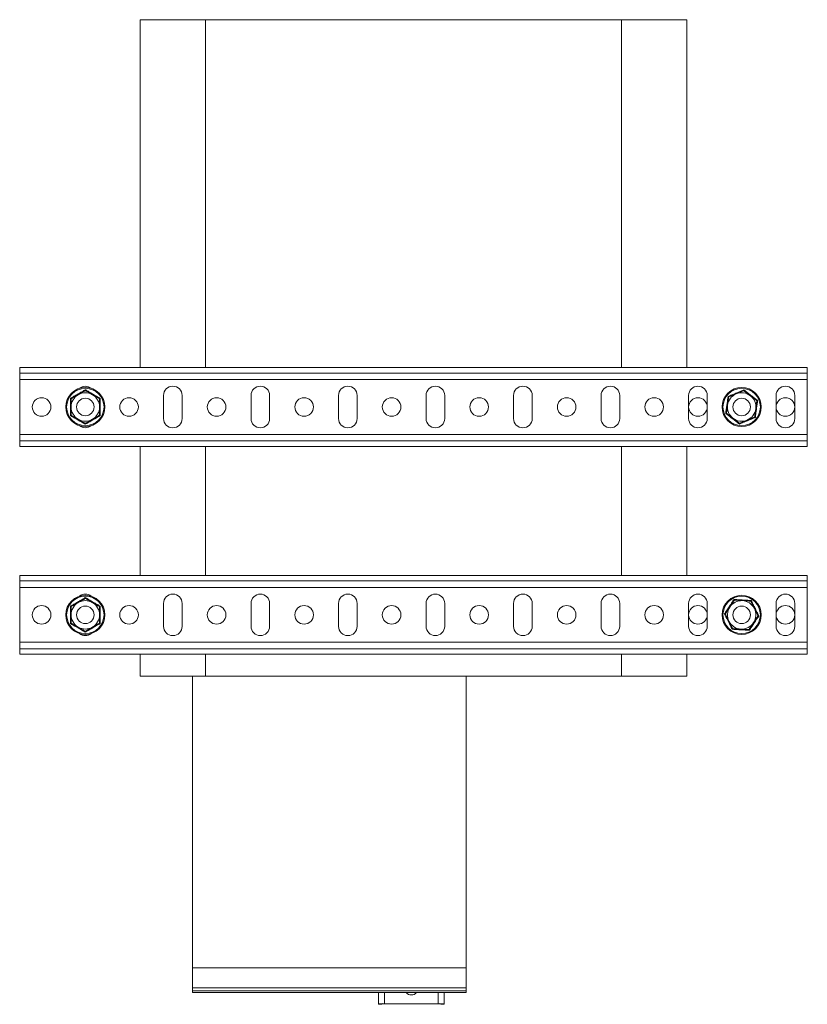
# Model space of a CAD drawing. Header units: millimetres. Extents: x -87 to 911, y -2003 to -50.
# Tile 4 of 7: x 551 to 911, y -1684 to -1234. Entities that reach past the tile are written whole.
import ezdxf

# ---------------------------------------------------------------- set-up
doc = ezdxf.new("R2010")
doc.units = ezdxf.units.MM

msp = doc.modelspace()

# ---------------------------------------------------------------- linework, layer by layer
at = {"color": 7, "linetype": 'Continuous', "lineweight": 15}
for p, q in [((605.68, -1393.14), (605.68, -1234.14)), ((605.68, -1234.14), (635.68, -1234.14)), ((825.68, -1234.14), (635.68, -1234.14)), ((825.68, -1234.14), (855.68, -1234.14)), ((855.68, -1234.14), (855.68, -1393.14)), ((910.68, -1393.14), (550.68, -1393.14)), ((550.68, -1395.64), (550.68, -1393.14)), ((910.68, -1395.64), (910.68, -1393.14)), ((910.68, -1395.64), (550.68, -1395.64)), ((550.68, -1398.64), (550.68, -1395.64)), ((910.68, -1398.64), (550.68, -1398.64)), ((550.68, -1423.64), (550.68, -1398.64)), ((910.68, -1398.64), (910.68, -1395.64)), ((910.68, -1423.64), (910.68, -1398.64)), ((616.43, -1405.89), (616.43, -1416.39)), ((624.93, -1416.39), (624.93, -1405.89)), ((656.43, -1405.89), (656.43, -1416.39)), ((664.93, -1416.39), (664.93, -1405.89)), ((696.43, -1405.89), (696.43, -1416.39)), ((704.93, -1416.39), (704.93, -1405.89)), ((736.43, -1405.89), (736.43, -1416.39)), ((744.93, -1416.39), (744.93, -1405.89)), ((776.43, -1405.89), (776.43, -1416.39)), ((784.93, -1416.39), (784.93, -1405.89)), ((816.43, -1405.89), (816.43, -1416.39)), ((824.93, -1416.39), (824.93, -1405.89)), ((856.43, -1405.89), (856.43, -1416.39)), ((864.93, -1416.39), (864.93, -1405.89)), ((896.43, -1405.89), (896.43, -1416.39)), ((904.93, -1416.39), (904.93, -1405.89)), ((910.68, -1423.64), (550.68, -1423.64)), ((550.68, -1426.64), (550.68, -1423.64)), ((910.68, -1426.64), (910.68, -1423.64)), ((910.68, -1426.64), (550.68, -1426.64)), ((550.68, -1429.14), (550.68, -1426.64)), ((910.68, -1429.14), (550.68, -1429.14)), ((605.68, -1488.14), (605.68, -1429.14)), ((855.68, -1429.14), (855.68, -1488.14)), ((910.68, -1429.14), (910.68, -1426.64)), ((910.68, -1488.14), (550.68, -1488.14)), ((550.68, -1490.64), (550.68, -1488.14)), ((910.68, -1490.64), (910.68, -1488.14)), ((910.68, -1490.64), (550.68, -1490.64)), ((550.68, -1493.64), (550.68, -1490.64)), ((910.68, -1493.64), (550.68, -1493.64)), ((550.68, -1518.64), (550.68, -1493.64)), ((910.68, -1493.64), (910.68, -1490.64)), ((910.68, -1518.64), (910.68, -1493.64)), ((616.43, -1500.89), (616.43, -1511.39)), ((624.93, -1511.39), (624.93, -1500.89)), ((656.43, -1500.89), (656.43, -1511.39)), ((664.93, -1511.39), (664.93, -1500.89)), ((696.43, -1500.89), (696.43, -1511.39)), ((704.93, -1511.39), (704.93, -1500.89)), ((736.43, -1500.89), (736.43, -1511.39)), ((744.93, -1511.39), (744.93, -1500.89)), ((776.43, -1500.89), (776.43, -1511.39)), ((784.93, -1511.39), (784.93, -1500.89)), ((816.43, -1500.89), (816.43, -1511.39)), ((824.93, -1511.39), (824.93, -1500.89)), ((856.43, -1500.89), (856.43, -1511.39)), ((864.93, -1511.39), (864.93, -1500.89)), ((896.43, -1500.89), (896.43, -1511.39)), ((904.93, -1511.39), (904.93, -1500.89)), ((910.68, -1518.64), (550.68, -1518.64)), ((550.68, -1521.64), (550.68, -1518.64)), ((910.68, -1521.64), (910.68, -1518.64)), ((910.68, -1521.64), (550.68, -1521.64)), ((550.68, -1524.14), (550.68, -1521.64)), ((910.68, -1524.14), (550.68, -1524.14)), ((605.68, -1534.14), (605.68, -1524.14)), ((855.68, -1524.14), (855.68, -1534.14)), ((910.68, -1524.14), (910.68, -1521.64)), ((635.68, -1534.14), (605.68, -1534.14)), ((629.68, -1667.47), (629.68, -1534.14)), ((825.68, -1534.14), (635.68, -1534.14)), ((754.68, -1667.47), (754.68, -1534.14)), ((855.68, -1534.14), (825.68, -1534.14)), ((754.68, -1667.47), (629.68, -1667.47)), ((629.68, -1667.47), (629.68, -1676.57)), ((754.68, -1667.47), (754.68, -1676.57)), ((629.68, -1676.57), (754.68, -1676.57)), ((629.68, -1676.57), (629.68, -1678.01)), ((629.68, -1678.01), (754.68, -1678.01)), ((629.68, -1678.01), (629.68, -1678.78)), ((754.68, -1676.57), (754.68, -1678.01)), ((754.68, -1678.01), (754.68, -1678.78)), ((629.68, -1678.78), (754.68, -1678.78)), ((629.68, -1678.78), (754.68, -1678.78)), ((629.68, -1678.78), (629.68, -1678.78)), ((714.68, -1683.89), (714.68, -1678.78)), ((744.68, -1683.89), (744.68, -1678.78)), ((754.68, -1678.78), (754.68, -1678.78)), ((714.68, -1683.89), (716.18, -1683.89)), ((714.68, -1684.11), (714.68, -1683.89)), ((714.68, -1684.11), (716.18, -1684.11)), ((714.68, -1684.12), (714.68, -1684.11)), ((714.68, -1684.12), (716.18, -1684.12)), ((716.18, -1684.11), (716.18, -1683.89)), ((716.18, -1684.11), (716.18, -1684.12)), ((717.38, -1683.83), (741.98, -1683.83)), ((717.38, -1683.83), (717.38, -1683.86)), ((717.38, -1683.86), (741.98, -1683.86)), ((741.98, -1683.83), (741.98, -1683.86)), ((744.68, -1683.89), (743.18, -1683.89)), ((743.18, -1683.89), (743.18, -1684.11)), ((743.18, -1684.11), (744.68, -1684.11)), ((743.18, -1684.12), (743.18, -1684.11)), ((743.18, -1684.12), (744.68, -1684.12)), ((744.68, -1683.89), (744.68, -1684.11)), ((744.68, -1684.11), (744.68, -1684.12))]:
    msp.add_line(p, q, dxfattribs=at)
at = {"color": 8, "linetype": 'Continuous', "lineweight": 15}
for p, q in [((635.68, -1234.14), (635.68, -1393.14)), ((825.68, -1393.14), (825.68, -1234.14)), ((635.68, -1429.14), (635.68, -1488.14)), ((825.68, -1488.14), (825.68, -1429.14)), ((635.68, -1524.14), (635.68, -1534.14)), ((825.68, -1534.14), (825.68, -1524.14)), ((717.38, -1683.83), (717.38, -1678.78)), ((741.98, -1683.83), (741.98, -1678.78))]:
    msp.add_line(p, q, dxfattribs=at)
at = {"color": 7, "linetype": 'Continuous', "lineweight": 15}
for centre, radius in [((580.68, -1411.14), 8.95), ((580.68, -1411.14), 8.54), ((880.68, -1411.14), 8.95), ((880.68, -1411.14), 8.54), ((560.68, -1411.14), 4.25), ((580.68, -1411.14), 4), ((600.68, -1411.14), 4.25), ((640.68, -1411.14), 4.25), ((680.68, -1411.14), 4.25), ((720.68, -1411.14), 4.25), ((760.68, -1411.14), 4.25), ((800.68, -1411.14), 4.25), ((840.68, -1411.14), 4.25), ((860.68, -1411.14), 4.25), ((880.68, -1411.14), 4), ((900.68, -1411.14), 4.25), ((580.68, -1506.14), 8.95), ((580.68, -1506.14), 8.54), ((880.68, -1506.14), 8.95), ((880.68, -1506.14), 8.54), ((560.68, -1506.14), 4.25), ((580.68, -1506.14), 4), ((600.68, -1506.14), 4.25), ((640.68, -1506.14), 4.25), ((680.68, -1506.14), 4.25), ((720.68, -1506.14), 4.25), ((760.68, -1506.14), 4.25), ((800.68, -1506.14), 4.25), ((840.68, -1506.14), 4.25), ((860.68, -1506.14), 4.25), ((880.68, -1506.14), 4), ((900.68, -1506.14), 4.25)]:
    msp.add_circle(centre, radius, dxfattribs=at)
for centre, radius, start, end in [((580.68, -1405.89), 4.25, 50.5884, 129.4116), ((620.68, -1405.89), 4.25, 0, 180), ((660.68, -1405.89), 4.25, 0, 180), ((700.68, -1405.89), 4.25, 0, 180), ((740.68, -1405.89), 4.25, 0, 180), ((780.68, -1405.89), 4.25, 0, 180), ((820.68, -1405.89), 4.25, 0, 180), ((860.68, -1405.89), 4.25, 0, 180), ((900.68, -1405.89), 4.25, 0, 180), ((580.68, -1411.14), 6.5, 120, 180), ((580.68, -1411.14), 6.5, 60, 120), ((580.68, -1411.14), 6.5, 0, 60), ((880.68, -1411.14), 6.5, 112.3322, 172.3322), ((880.68, -1411.14), 6.5, 52.3322, 112.3322), ((880.68, -1411.14), 6.5, 352.3322, 52.3322), ((580.68, -1411.14), 6.5, 180, 240), ((580.68, -1411.14), 6.5, 300, 0), ((880.68, -1411.14), 6.5, 172.3322, 232.3322), ((880.68, -1411.14), 6.5, 292.3322, 352.3322), ((580.68, -1411.14), 6.5, 240, 300), ((620.68, -1416.39), 4.25, 180, 0), ((660.68, -1416.39), 4.25, 180, 0), ((700.68, -1416.39), 4.25, 180, 0), ((740.68, -1416.39), 4.25, 180, 0), ((780.68, -1416.39), 4.25, 180, 0), ((820.68, -1416.39), 4.25, 180, 0), ((860.68, -1416.39), 4.25, 180, 0), ((880.68, -1411.14), 6.5, 232.3322, 292.3322), ((900.68, -1416.39), 4.25, 180, 0), ((580.68, -1416.39), 4.25, 230.5884, 309.4116), ((580.68, -1500.89), 4.25, 50.5884, 129.4116), ((620.68, -1500.89), 4.25, 0, 180), ((660.68, -1500.89), 4.25, 0, 180), ((700.68, -1500.89), 4.25, 0, 180), ((740.68, -1500.89), 4.25, 0, 180), ((780.68, -1500.89), 4.25, 0, 180), ((820.68, -1500.89), 4.25, 0, 180), ((860.68, -1500.89), 4.25, 0, 180), ((900.68, -1500.89), 4.25, 0, 180), ((580.68, -1506.14), 6.5, 120, 180), ((580.68, -1506.14), 6.5, 60, 120), ((580.68, -1506.14), 6.5, 0, 60), ((880.68, -1506.14), 6.5, 146.7895, 206.7895), ((880.68, -1506.14), 6.5, 86.7895, 146.7895), ((880.68, -1506.14), 6.5, 26.7895, 86.7895), ((580.68, -1506.14), 6.5, 180, 240), ((580.68, -1506.14), 6.5, 300, 0), ((880.68, -1506.14), 6.5, 326.7895, 26.7895), ((580.68, -1506.14), 6.5, 240, 300), ((620.68, -1511.39), 4.25, 180, 0), ((660.68, -1511.39), 4.25, 180, 0), ((700.68, -1511.39), 4.25, 180, 0), ((740.68, -1511.39), 4.25, 180, 0), ((780.68, -1511.39), 4.25, 180, 0), ((820.68, -1511.39), 4.25, 180, 0), ((860.68, -1511.39), 4.25, 180, 0), ((880.68, -1506.14), 6.5, 206.7895, 266.7895), ((880.68, -1506.14), 6.5, 266.7895, 326.7895), ((900.68, -1511.39), 4.25, 180, 0), ((580.68, -1511.39), 4.25, 230.5884, 309.4116), ((729.68, -1676.58), 3.25, 222.6894, 317.3106), ((716.7, -1710.88), 27.06, 88.5715, 94.2927), ((717.08, -1695.89), 12.03, 88.5715, 94.2927), ((742.65, -1710.88), 27.06, 85.7073, 91.4285), ((742.28, -1695.89), 12.03, 85.7073, 91.4285)]:
    msp.add_arc(centre, radius, start, end, dxfattribs=at)
for points, knots in [([(573.84, -1407.2), (573.98, -1407.12), (574.25, -1406.96), (575.08, -1406.5), (576.33, -1405.78), (577.9, -1404.88), (579.35, -1404.03), (580.24, -1403.51), (580.68, -1403.25)], [0, 0, 0, 0, 0.060425, 0.120868, 0.362781, 0.606921, 0.80296, 1, 1, 1, 1]), ([(577.43, -1405.51), (578.29, -1405.02), (579.4, -1404.38), (580.44, -1403.78), (580.68, -1403.64)], [0, 0, 0, 0, 0.769007, 1, 1, 1, 1]), ([(580.68, -1403.25), (580.68, -1403.25), (580.68, -1403.31), (580.68, -1403.41), (580.68, -1403.54), (580.68, -1403.62), (580.68, -1403.63), (580.68, -1403.64)], [0, 0, 0, 0, 0.006853, 0.267585, 0.528633, 0.763832, 1, 1, 1, 1]), ([(580.68, -1403.25), (580.82, -1403.33), (581.09, -1403.49), (581.9, -1403.97), (583.15, -1404.7), (584.71, -1405.6), (586.18, -1406.44), (587.07, -1406.94), (587.52, -1407.2)], [0, 0, 0, 0, 0.060425, 0.120868, 0.362781, 0.606921, 0.80296, 1, 1, 1, 1]), ([(580.68, -1403.64), (581.13, -1403.9), (582.06, -1404.43), (583.1, -1405.04), (583.73, -1405.4), (583.86, -1405.48), (583.93, -1405.51)], [0, 0, 0, 0, 0.434789, 0.879837, 0.939895, 1, 1, 1, 1]), ([(874.43, -1406.32), (874.72, -1406.2), (875.6, -1405.85), (877.09, -1405.25), (878.76, -1404.57), (880.31, -1403.92), (881.26, -1403.52), (881.73, -1403.32)], [0, 0, 0, 0, 0.120864, 0.362778, 0.606919, 0.802959, 1, 1, 1, 1]), ([(878.21, -1405.13), (878.36, -1405.07), (879.46, -1404.62), (880.64, -1404.13), (881.6, -1403.74), (881.68, -1403.71)], [0, 0, 0, 0, 0.127944, 0.927356, 1, 1, 1, 1]), ([(881.73, -1403.32), (881.73, -1403.32), (881.73, -1403.38), (881.71, -1403.48), (881.69, -1403.6), (881.68, -1403.69), (881.68, -1403.7), (881.68, -1403.71)], [0, 0, 0, 0, 0.006853, 0.267585, 0.528633, 0.763832, 1, 1, 1, 1]), ([(881.68, -1403.71), (882.1, -1404.03), (882.94, -1404.68), (883.89, -1405.41), (884.47, -1405.86), (884.59, -1405.95), (884.65, -1406)], [0, 0, 0, 0, 0.4347886, 0.8798371, 0.9398946, 1, 1, 1, 1]), ([(881.73, -1403.32), (881.86, -1403.42), (882.1, -1403.61), (882.85, -1404.2), (883.98, -1405.09), (885.42, -1406.19), (886.75, -1407.21), (887.57, -1407.83), (887.98, -1408.14)], [0, 0, 0, 0, 0.060425, 0.120868, 0.362781, 0.606921, 0.80296, 1, 1, 1, 1]), ([(573.84, -1415.09), (573.84, -1414.78), (573.85, -1413.83), (573.86, -1412.23), (573.86, -1410.42), (573.86, -1408.74), (573.85, -1407.71), (573.84, -1407.2)], [0, 0, 0, 0, 0.120864, 0.362778, 0.606919, 0.802959, 1, 1, 1, 1]), ([(573.84, -1407.2), (573.84, -1407.2), (573.89, -1407.22), (573.98, -1407.28), (574.09, -1407.34), (574.16, -1407.38), (574.17, -1407.39), (574.18, -1407.39)], [0, 0, 0, 0, 0.006853, 0.267585, 0.528633, 0.763832, 1, 1, 1, 1]), ([(574.18, -1407.39), (574.63, -1407.13), (575.56, -1406.6), (576.6, -1405.99), (577.23, -1405.63), (577.36, -1405.55), (577.43, -1405.51)], [0, 0, 0, 0, 0.4347886, 0.8798371, 0.9398946, 1, 1, 1, 1]), ([(574.18, -1411.14), (574.18, -1410.98), (574.18, -1409.79), (574.18, -1408.52), (574.18, -1407.48), (574.18, -1407.39)], [0, 0, 0, 0, 0.127944, 0.9273558, 1, 1, 1, 1]), ([(583.93, -1405.51), (584.79, -1406.01), (585.9, -1406.65), (586.94, -1407.25), (587.18, -1407.39)], [0, 0, 0, 0, 0.7690072, 1, 1, 1, 1]), ([(587.18, -1407.39), (587.18, -1407.39), (587.19, -1407.38), (587.27, -1407.34), (587.38, -1407.28), (587.47, -1407.22), (587.52, -1407.2), (587.52, -1407.2)], [0, 0, 0, 0, 0.236168, 0.471367, 0.732415, 0.993147, 1, 1, 1, 1]), ([(587.18, -1411.14), (587.18, -1410.98), (587.18, -1409.79), (587.18, -1408.52), (587.18, -1407.48), (587.18, -1407.39)], [0, 0, 0, 0, 0.127944, 0.927356, 1, 1, 1, 1]), ([(587.52, -1407.2), (587.51, -1407.51), (587.5, -1409.09), (587.49, -1411.76), (587.51, -1414.06), (587.52, -1415.09)], [0, 0, 0, 0, 0.120964, 0.606826, 1, 1, 1, 1]), ([(873.38, -1414.14), (873.42, -1413.83), (873.65, -1412.27), (874.01, -1409.63), (874.3, -1407.34), (874.43, -1406.32)], [0, 0, 0, 0, 0.120964, 0.606826, 1, 1, 1, 1]), ([(874.24, -1410.28), (874.37, -1409.3), (874.54, -1408.02), (874.7, -1406.83), (874.74, -1406.56)], [0, 0, 0, 0, 0.769007, 1, 1, 1, 1]), ([(874.43, -1406.32), (874.43, -1406.32), (874.48, -1406.35), (874.56, -1406.42), (874.66, -1406.49), (874.72, -1406.55), (874.73, -1406.55), (874.74, -1406.56)], [0, 0, 0, 0, 0.006853, 0.267585, 0.528633, 0.763832, 1, 1, 1, 1]), ([(874.74, -1406.56), (875.03, -1406.44), (876.14, -1405.98), (877.33, -1405.49), (878.21, -1405.13)], [0, 0, 0, 0, 0.263898, 1, 1, 1, 1]), ([(884.65, -1406), (885.43, -1406.6), (886.45, -1407.39), (887.4, -1408.12), (887.62, -1408.29)], [0, 0, 0, 0, 0.769007, 1, 1, 1, 1]), ([(887.98, -1408.14), (887.96, -1408.3), (887.92, -1408.61), (887.78, -1409.55), (887.58, -1410.98), (887.34, -1412.77), (887.12, -1414.44), (886.99, -1415.46), (886.93, -1415.97)], [0, 0, 0, 0, 0.060425, 0.120868, 0.362781, 0.606921, 0.80296, 1, 1, 1, 1]), ([(887.62, -1408.29), (887.55, -1408.81), (887.41, -1409.87), (887.25, -1411.06), (887.15, -1411.78), (887.13, -1411.93), (887.12, -1412.01)], [0, 0, 0, 0, 0.4347886, 0.8798371, 0.9398946, 1, 1, 1, 1]), ([(887.98, -1408.14), (887.98, -1408.14), (887.93, -1408.17), (887.83, -1408.21), (887.72, -1408.25), (887.64, -1408.29), (887.63, -1408.29), (887.62, -1408.29)], [0, 0, 0, 0, 0.006853, 0.267585, 0.528633, 0.763832, 1, 1, 1, 1]), ([(574.18, -1414.9), (574.18, -1414.58), (574.18, -1413.38), (574.18, -1412.09), (574.18, -1411.14)], [0, 0, 0, 0, 0.263898, 1, 1, 1, 1]), ([(587.18, -1414.9), (587.18, -1414.58), (587.18, -1413.38), (587.18, -1412.09), (587.18, -1411.14)], [0, 0, 0, 0, 0.263898, 1, 1, 1, 1]), ([(873.74, -1414), (873.81, -1413.47), (873.95, -1412.42), (874.12, -1411.15), (874.22, -1410.43), (874.24, -1410.28)], [0, 0, 0, 0, 0.434794, 0.879848, 1, 1, 1, 1]), ([(887.12, -1412.01), (886.99, -1412.99), (886.82, -1414.27), (886.66, -1415.46), (886.62, -1415.73)], [0, 0, 0, 0, 0.7690072, 1, 1, 1, 1]), ([(573.84, -1415.09), (573.84, -1415.09), (573.89, -1415.06), (573.98, -1415.01), (574.09, -1414.95), (574.16, -1414.91), (574.17, -1414.9), (574.18, -1414.9)], [0, 0, 0, 0, 0.006853, 0.267585, 0.528633, 0.763832, 1, 1, 1, 1]), ([(580.68, -1419.04), (580.41, -1418.88), (579.05, -1418.08), (576.74, -1416.73), (574.74, -1415.6), (573.84, -1415.09)], [0, 0, 0, 0, 0.120964, 0.606826, 1, 1, 1, 1]), ([(577.43, -1416.77), (576.57, -1416.28), (575.46, -1415.63), (574.42, -1415.04), (574.18, -1414.9)], [0, 0, 0, 0, 0.769007, 1, 1, 1, 1]), ([(580.68, -1418.65), (580.22, -1418.39), (579.3, -1417.85), (578.19, -1417.21), (577.56, -1416.85), (577.43, -1416.77)], [0, 0, 0, 0, 0.434794, 0.879848, 1, 1, 1, 1]), ([(587.52, -1415.09), (587.24, -1415.25), (585.87, -1416.03), (583.55, -1417.35), (581.57, -1418.52), (580.68, -1419.04)], [0, 0, 0, 0, 0.120964, 0.606826, 1, 1, 1, 1]), ([(583.93, -1416.77), (583.07, -1417.27), (581.96, -1417.91), (580.92, -1418.51), (580.68, -1418.65)], [0, 0, 0, 0, 0.769007, 1, 1, 1, 1]), ([(587.18, -1414.9), (586.72, -1415.16), (585.8, -1415.69), (584.69, -1416.33), (584.06, -1416.7), (583.93, -1416.77)], [0, 0, 0, 0, 0.434794, 0.879848, 1, 1, 1, 1]), ([(587.18, -1414.9), (587.18, -1414.9), (587.19, -1414.91), (587.27, -1414.95), (587.38, -1415.01), (587.47, -1415.06), (587.52, -1415.09), (587.52, -1415.09)], [0, 0, 0, 0, 0.236168, 0.471367, 0.732415, 0.993147, 1, 1, 1, 1]), ([(873.74, -1414), (873.73, -1414), (873.72, -1414), (873.64, -1414.03), (873.53, -1414.08), (873.43, -1414.12), (873.38, -1414.14), (873.38, -1414.14)], [0, 0, 0, 0, 0.2361684, 0.4713674, 0.7324146, 0.9931471, 1, 1, 1, 1]), ([(879.63, -1418.97), (879.38, -1418.77), (878.14, -1417.8), (876.03, -1416.16), (874.2, -1414.77), (873.38, -1414.14)], [0, 0, 0, 0, 0.120964, 0.606826, 1, 1, 1, 1]), ([(876.71, -1416.29), (875.92, -1415.68), (874.91, -1414.9), (873.96, -1414.17), (873.74, -1414)], [0, 0, 0, 0, 0.769007, 1, 1, 1, 1]), ([(879.68, -1418.58), (879.26, -1418.26), (878.42, -1417.61), (877.4, -1416.83), (876.83, -1416.38), (876.71, -1416.29)], [0, 0, 0, 0, 0.434794, 0.879848, 1, 1, 1, 1]), ([(886.93, -1415.97), (886.64, -1416.09), (885.17, -1416.67), (882.7, -1417.68), (880.58, -1418.57), (879.63, -1418.97)], [0, 0, 0, 0, 0.120964, 0.606826, 1, 1, 1, 1]), ([(879.68, -1418.58), (879.97, -1418.46), (881.08, -1418.01), (882.27, -1417.52), (883.15, -1417.16)], [0, 0, 0, 0, 0.263898, 1, 1, 1, 1]), ([(883.15, -1417.16), (883.3, -1417.09), (884.4, -1416.64), (885.58, -1416.16), (886.54, -1415.76), (886.62, -1415.73)], [0, 0, 0, 0, 0.127944, 0.9273558, 1, 1, 1, 1]), ([(886.62, -1415.73), (886.63, -1415.73), (886.63, -1415.74), (886.7, -1415.79), (886.8, -1415.87), (886.88, -1415.93), (886.93, -1415.97), (886.93, -1415.97)], [0, 0, 0, 0, 0.2361684, 0.4713674, 0.7324146, 0.9931471, 1, 1, 1, 1]), ([(580.68, -1418.65), (580.68, -1418.66), (580.68, -1418.67), (580.68, -1418.75), (580.68, -1418.88), (580.68, -1418.98), (580.68, -1419.04), (580.68, -1419.04)], [0, 0, 0, 0, 0.236168, 0.471367, 0.732415, 0.993147, 1, 1, 1, 1]), ([(879.68, -1418.58), (879.68, -1418.59), (879.68, -1418.6), (879.66, -1418.68), (879.65, -1418.81), (879.63, -1418.91), (879.63, -1418.97), (879.63, -1418.97)], [0, 0, 0, 0, 0.236168, 0.471367, 0.732415, 0.993147, 1, 1, 1, 1]), ([(573.84, -1502.2), (573.98, -1502.12), (574.25, -1501.96), (575.08, -1501.5), (576.33, -1500.78), (577.9, -1499.88), (579.35, -1499.03), (580.24, -1498.51), (580.68, -1498.25)], [0, 0, 0, 0, 0.060425, 0.120868, 0.362781, 0.606921, 0.80296, 1, 1, 1, 1]), ([(580.68, -1498.25), (580.68, -1498.25), (580.68, -1498.31), (580.68, -1498.41), (580.68, -1498.54), (580.68, -1498.62), (580.68, -1498.63), (580.68, -1498.64)], [0, 0, 0, 0, 0.006853, 0.267585, 0.528633, 0.763832, 1, 1, 1, 1]), ([(580.68, -1498.25), (580.82, -1498.33), (581.09, -1498.49), (581.9, -1498.97), (583.15, -1499.7), (584.71, -1500.6), (586.18, -1501.44), (587.07, -1501.94), (587.52, -1502.2)], [0, 0, 0, 0, 0.060425, 0.120868, 0.362781, 0.606921, 0.80296, 1, 1, 1, 1]), ([(573.84, -1510.09), (573.84, -1509.78), (573.85, -1508.83), (573.86, -1507.23), (573.86, -1505.42), (573.86, -1503.74), (573.85, -1502.71), (573.84, -1502.2)], [0, 0, 0, 0, 0.120864, 0.362778, 0.606919, 0.802959, 1, 1, 1, 1]), ([(573.84, -1502.2), (573.84, -1502.2), (573.89, -1502.22), (573.98, -1502.28), (574.09, -1502.34), (574.16, -1502.38), (574.17, -1502.39), (574.18, -1502.39)], [0, 0, 0, 0, 0.006853, 0.267585, 0.528633, 0.763832, 1, 1, 1, 1]), ([(574.18, -1502.39), (574.63, -1502.13), (575.56, -1501.6), (576.6, -1500.99), (577.23, -1500.63), (577.36, -1500.55), (577.43, -1500.51)], [0, 0, 0, 0, 0.4347886, 0.8798371, 0.9398946, 1, 1, 1, 1]), ([(574.18, -1506.14), (574.18, -1505.98), (574.18, -1504.79), (574.18, -1503.52), (574.18, -1502.48), (574.18, -1502.39)], [0, 0, 0, 0, 0.127944, 0.9273558, 1, 1, 1, 1]), ([(577.43, -1500.51), (578.29, -1500.02), (579.4, -1499.38), (580.44, -1498.78), (580.68, -1498.64)], [0, 0, 0, 0, 0.769007, 1, 1, 1, 1]), ([(580.68, -1498.64), (581.13, -1498.9), (582.06, -1499.43), (583.1, -1500.04), (583.73, -1500.4), (583.86, -1500.48), (583.93, -1500.51)], [0, 0, 0, 0, 0.434789, 0.879837, 0.939895, 1, 1, 1, 1]), ([(583.93, -1500.51), (584.79, -1501.01), (585.9, -1501.65), (586.94, -1502.25), (587.18, -1502.39)], [0, 0, 0, 0, 0.7690072, 1, 1, 1, 1]), ([(587.18, -1502.39), (587.18, -1502.39), (587.19, -1502.38), (587.27, -1502.34), (587.38, -1502.28), (587.47, -1502.22), (587.52, -1502.2), (587.52, -1502.2)], [0, 0, 0, 0, 0.236168, 0.471367, 0.732415, 0.993147, 1, 1, 1, 1]), ([(587.18, -1506.14), (587.18, -1505.98), (587.18, -1504.79), (587.18, -1503.52), (587.18, -1502.48), (587.18, -1502.39)], [0, 0, 0, 0, 0.127944, 0.927356, 1, 1, 1, 1]), ([(587.52, -1502.2), (587.51, -1502.51), (587.5, -1504.09), (587.49, -1506.76), (587.51, -1509.06), (587.52, -1510.09)], [0, 0, 0, 0, 0.120964, 0.606826, 1, 1, 1, 1]), ([(872.8, -1505.7), (872.97, -1505.44), (873.5, -1504.65), (874.38, -1503.32), (875.37, -1501.81), (876.29, -1500.39), (876.84, -1499.53), (877.12, -1499.1)], [0, 0, 0, 0, 0.120864, 0.362778, 0.606919, 0.802959, 1, 1, 1, 1]), ([(873.19, -1505.72), (873.36, -1505.46), (874.02, -1504.45), (874.72, -1503.38), (875.24, -1502.58)], [0, 0, 0, 0, 0.263898, 1, 1, 1, 1]), ([(875.24, -1502.58), (875.33, -1502.45), (875.98, -1501.45), (876.68, -1500.39), (877.25, -1499.52), (877.3, -1499.44)], [0, 0, 0, 0, 0.127944, 0.927356, 1, 1, 1, 1]), ([(877.12, -1499.1), (877.12, -1499.1), (877.15, -1499.15), (877.19, -1499.24), (877.25, -1499.35), (877.29, -1499.43), (877.29, -1499.44), (877.3, -1499.44)], [0, 0, 0, 0, 0.006853, 0.267585, 0.528633, 0.763832, 1, 1, 1, 1]), ([(877.12, -1499.1), (877.28, -1499.11), (877.59, -1499.13), (878.54, -1499.19), (879.98, -1499.28), (881.78, -1499.38), (883.46, -1499.47), (884.49, -1499.51), (885, -1499.54)], [0, 0, 0, 0, 0.060425, 0.120868, 0.362781, 0.606921, 0.80296, 1, 1, 1, 1]), ([(877.3, -1499.44), (877.82, -1499.47), (878.88, -1499.53), (880.09, -1499.6), (880.81, -1499.64), (880.97, -1499.65), (881.04, -1499.65)], [0, 0, 0, 0, 0.4347886, 0.8798371, 0.9398946, 1, 1, 1, 1]), ([(881.04, -1499.65), (882.03, -1499.71), (883.32, -1499.78), (884.51, -1499.85), (884.79, -1499.86)], [0, 0, 0, 0, 0.769007, 1, 1, 1, 1]), ([(885, -1499.54), (885, -1499.54), (884.97, -1499.59), (884.91, -1499.68), (884.85, -1499.78), (884.8, -1499.85), (884.79, -1499.86), (884.79, -1499.86)], [0, 0, 0, 0, 0.006853, 0.267585, 0.528633, 0.763832, 1, 1, 1, 1]), ([(884.79, -1499.86), (885.03, -1500.33), (885.51, -1501.28), (886.05, -1502.36), (886.38, -1503.01), (886.45, -1503.15), (886.48, -1503.21)], [0, 0, 0, 0, 0.434789, 0.879837, 0.939895, 1, 1, 1, 1]), ([(885, -1499.54), (885.07, -1499.68), (885.21, -1499.96), (885.63, -1500.81), (886.27, -1502.1), (887.09, -1503.72), (887.86, -1505.22), (888.33, -1506.13), (888.56, -1506.59)], [0, 0, 0, 0, 0.060425, 0.120868, 0.362781, 0.606921, 0.80296, 1, 1, 1, 1]), ([(574.18, -1509.9), (574.18, -1509.58), (574.18, -1508.38), (574.18, -1507.09), (574.18, -1506.14)], [0, 0, 0, 0, 0.263898, 1, 1, 1, 1]), ([(587.18, -1509.9), (587.18, -1509.58), (587.18, -1508.38), (587.18, -1507.09), (587.18, -1506.14)], [0, 0, 0, 0, 0.263898, 1, 1, 1, 1]), ([(872.8, -1505.7), (872.8, -1505.7), (872.85, -1505.7), (872.96, -1505.71), (873.08, -1505.72), (873.17, -1505.72), (873.18, -1505.72), (873.19, -1505.72)], [0, 0, 0, 0, 0.006853, 0.267585, 0.528633, 0.763832, 1, 1, 1, 1]), ([(876.35, -1512.75), (876.22, -1512.47), (875.52, -1511.05), (874.32, -1508.66), (873.27, -1506.62), (872.8, -1505.7)], [0, 0, 0, 0, 0.120964, 0.606826, 1, 1, 1, 1]), ([(874.88, -1509.07), (874.43, -1508.19), (873.85, -1507.04), (873.31, -1505.97), (873.19, -1505.72)], [0, 0, 0, 0, 0.769007, 1, 1, 1, 1]), ([(888.56, -1506.59), (888.39, -1506.85), (887.51, -1508.16), (886.04, -1510.39), (884.79, -1512.33), (884.24, -1513.19)], [0, 0, 0, 0, 0.120964, 0.606826, 1, 1, 1, 1]), ([(886.12, -1509.7), (886.21, -1509.57), (886.86, -1508.57), (887.56, -1507.51), (888.13, -1506.64), (888.17, -1506.56)], [0, 0, 0, 0, 0.127944, 0.927356, 1, 1, 1, 1]), ([(886.48, -1503.21), (886.93, -1504.1), (887.51, -1505.25), (888.05, -1506.32), (888.17, -1506.56)], [0, 0, 0, 0, 0.7690072, 1, 1, 1, 1]), ([(888.17, -1506.56), (888.18, -1506.56), (888.19, -1506.57), (888.28, -1506.57), (888.4, -1506.58), (888.51, -1506.58), (888.56, -1506.59), (888.56, -1506.59)], [0, 0, 0, 0, 0.236168, 0.471367, 0.732415, 0.993147, 1, 1, 1, 1]), ([(573.84, -1510.09), (573.84, -1510.09), (573.89, -1510.06), (573.98, -1510.01), (574.09, -1509.95), (574.16, -1509.91), (574.17, -1509.9), (574.18, -1509.9)], [0, 0, 0, 0, 0.006853, 0.267585, 0.528633, 0.763832, 1, 1, 1, 1]), ([(580.68, -1514.04), (580.41, -1513.88), (579.05, -1513.08), (576.74, -1511.73), (574.74, -1510.6), (573.84, -1510.09)], [0, 0, 0, 0, 0.120964, 0.606826, 1, 1, 1, 1]), ([(577.43, -1511.77), (576.57, -1511.28), (575.46, -1510.63), (574.42, -1510.04), (574.18, -1509.9)], [0, 0, 0, 0, 0.769007, 1, 1, 1, 1]), ([(580.68, -1513.65), (580.22, -1513.39), (579.3, -1512.85), (578.19, -1512.21), (577.56, -1511.85), (577.43, -1511.77)], [0, 0, 0, 0, 0.434794, 0.879848, 1, 1, 1, 1]), ([(587.52, -1510.09), (587.24, -1510.25), (585.87, -1511.03), (583.55, -1512.35), (581.57, -1513.52), (580.68, -1514.04)], [0, 0, 0, 0, 0.120964, 0.606826, 1, 1, 1, 1]), ([(583.93, -1511.77), (583.07, -1512.27), (581.96, -1512.91), (580.92, -1513.51), (580.68, -1513.65)], [0, 0, 0, 0, 0.7690072, 1, 1, 1, 1]), ([(587.18, -1509.9), (586.72, -1510.16), (585.8, -1510.69), (584.69, -1511.33), (584.06, -1511.7), (583.93, -1511.77)], [0, 0, 0, 0, 0.434794, 0.879848, 1, 1, 1, 1]), ([(587.18, -1509.9), (587.18, -1509.9), (587.19, -1509.91), (587.27, -1509.95), (587.38, -1510.01), (587.47, -1510.06), (587.52, -1510.09), (587.52, -1510.09)], [0, 0, 0, 0, 0.236168, 0.471367, 0.732415, 0.993147, 1, 1, 1, 1]), ([(876.57, -1512.42), (876.33, -1511.95), (875.85, -1511), (875.27, -1509.86), (874.95, -1509.21), (874.88, -1509.07)], [0, 0, 0, 0, 0.4347938, 0.8798477, 1, 1, 1, 1]), ([(884.06, -1512.84), (884.24, -1512.58), (884.89, -1511.57), (885.6, -1510.5), (886.12, -1509.7)], [0, 0, 0, 0, 0.263898, 1, 1, 1, 1]), ([(580.68, -1513.65), (580.68, -1513.66), (580.68, -1513.67), (580.68, -1513.75), (580.68, -1513.88), (580.68, -1513.98), (580.68, -1514.04), (580.68, -1514.04)], [0, 0, 0, 0, 0.236168, 0.471367, 0.732415, 0.993147, 1, 1, 1, 1]), ([(876.57, -1512.42), (876.57, -1512.43), (876.56, -1512.44), (876.51, -1512.51), (876.44, -1512.61), (876.39, -1512.7), (876.36, -1512.75), (876.35, -1512.75)], [0, 0, 0, 0, 0.236168, 0.471367, 0.732415, 0.993147, 1, 1, 1, 1]), ([(884.24, -1513.19), (883.92, -1513.17), (882.35, -1513.07), (879.68, -1512.91), (877.38, -1512.8), (876.35, -1512.75)], [0, 0, 0, 0, 0.120964, 0.606826, 1, 1, 1, 1]), ([(880.32, -1512.63), (879.33, -1512.58), (878.04, -1512.51), (876.84, -1512.44), (876.57, -1512.42)], [0, 0, 0, 0, 0.7690072, 1, 1, 1, 1]), ([(884.06, -1512.84), (883.54, -1512.81), (882.47, -1512.75), (881.19, -1512.68), (880.47, -1512.64), (880.32, -1512.63)], [0, 0, 0, 0, 0.434794, 0.879848, 1, 1, 1, 1]), ([(884.06, -1512.84), (884.06, -1512.85), (884.07, -1512.86), (884.11, -1512.94), (884.16, -1513.05), (884.21, -1513.14), (884.24, -1513.19), (884.24, -1513.19)], [0, 0, 0, 0, 0.236168, 0.471367, 0.732415, 0.993147, 1, 1, 1, 1])]:
    msp.add_open_spline(points, degree=3, knots=knots, dxfattribs=at)

doc.saveas('drawing.dxf')
